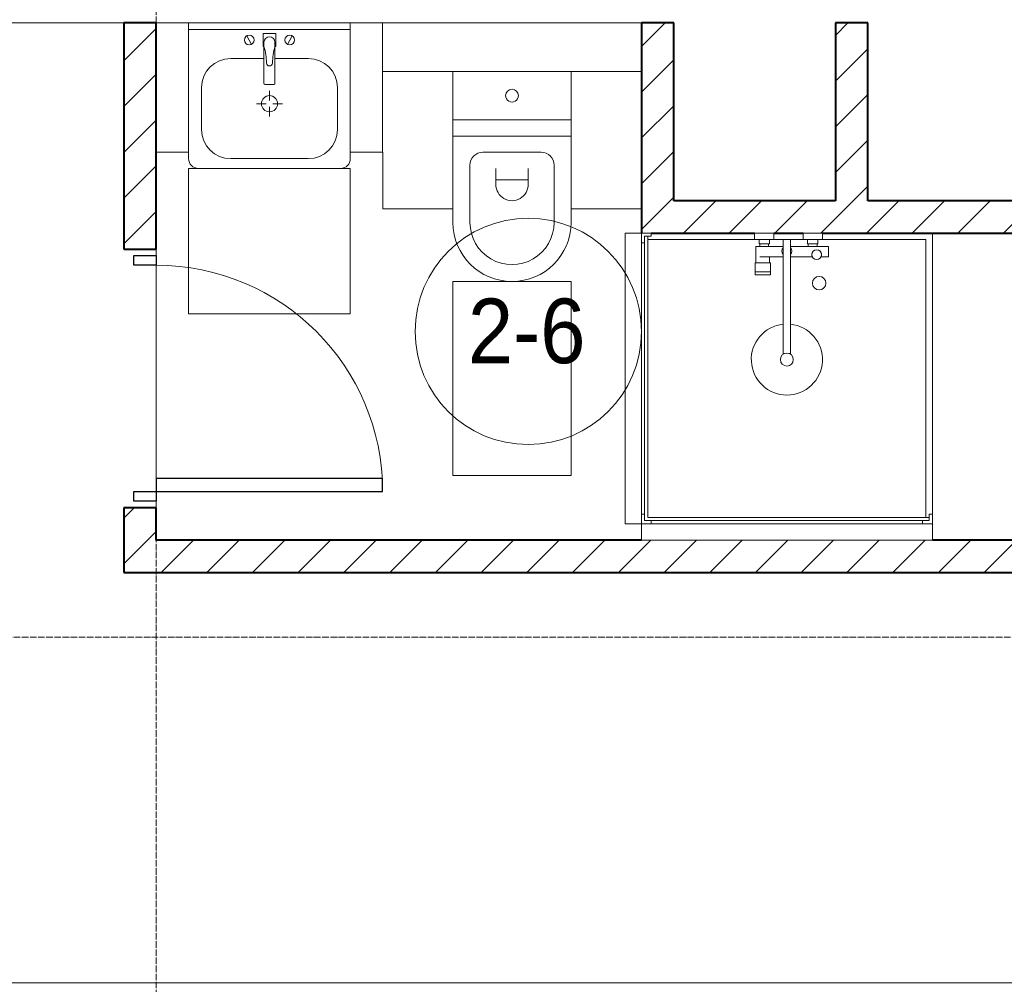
# Model space of a CAD drawing. Header units: millimetres. Extents: x 5617 to 132318, y 7718 to 193536.
# Tile 49 of 81: x 51938 to 54983, y 17725 to 20710. Entities that reach past the tile are written whole.
import ezdxf

# ---------------------------------------------------------------- set-up
doc = ezdxf.new("R2010")
doc.units = ezdxf.units.MM
doc.linetypes.add('ADSK_Линия сетки', pattern=[25, 20, -2.5, 0, -2.5])
doc.linetypes.add('Линия сетки', pattern=[25, 20, -2.5, 0, -2.5])
for name, color, linetype, lineweight in [('Двери', 7, 'Continuous', 18), ('Марки помещений', 7, 'Continuous', 20), ('Мебель', 7, 'Continuous', 18), ('Оси', 7, 'Continuous', 9), ('Перекрытия', 7, 'Continuous', 18), ('Сантехнические приборы', 7, 'Continuous', 18), ('Стены разрез', 7, 'Continuous', 40), ('Форма', 7, 'Continuous', 18)]:
    doc.layers.add(name, color=color, linetype=linetype, lineweight=lineweight)
doc.styles.add('Arial_3', font='arial.ttf', dxfattribs={"width": 0.9, "height": 200})
pattern_1 = [(45, (0, 0), (-70.71068, 70.71068), [])]

# ---------------------------------------------------------------- blocks, each defined once
blk = doc.blocks.new('MR_Душевой поддон - Санузел с душем_900х900-2515848-МКСС_К4_L13_45_000_')
at = {"layer": 'Сантехнические приборы', "color": 253, "true_color": 0xaaaaaa}
for p, q in [((-70, 0), (-100, 0)), ((-70, -10), (-70, 0)), ((310, 0), (250.2, 0)), ((250.2, 0), (250.2, -20)), ((310, -20), (310, 0)), ((459.8, 0), (400, 0)), ((400, 0), (400, -20)), ((459.8, -20), (459.8, 0)), ((-100, -30), (-90, -30)), ((-90, -30), (-90, -10)), ((-90, -10), (-70, -10)), ((-80, -10), (-90, -10)), ((-90, -10), (-90, -890)), ((-80, -880), (-80, -10)), ((250.2, -20), (-80, -20)), ((250.2, -20), (310, -20)), ((296, -20), (264, -20)), ((264, -20), (264, -34)), ((296, -34), (296, -20)), ((338.7, -20), (310, -20)), ((361.3, -20), (338.7, -20)), ((338.7, -20), (338.7, -375.1)), ((400, -20), (361.3, -20)), ((361.3, -375.1), (361.3, -20)), ((400, -20), (459.8, -20)), ((446, -20), (414, -20)), ((414, -20), (414, -34)), ((446, -34), (446, -20)), ((780, -20), (459.8, -20)), ((780, -880), (780, -20)), ((800, -870), (800, 0)), ((266.7, -42), (253.8, -42)), ((253.8, -42), (253.8, -92.5)), ((264, -34), (296, -34)), ((293.6, -34), (266.7, -34)), ((266.7, -34), (266.7, -42)), ((338.7, -42), (266.7, -42)), ((266.7, -42), (293.6, -42)), ((293.6, -42), (293.6, -34)), ((479.1, -42), (361.3, -42)), ((414, -34), (446, -34)), ((443.3, -34), (416.4, -34)), ((416.4, -34), (416.4, -42)), ((416.4, -42), (443.3, -42)), ((443.3, -42), (443.3, -34)), ((479.1, -73.7), (479.1, -42)), ((266.7, -73.7), (338.7, -73.7)), ((296.6, -92.5), (296.6, -73.7)), ((361.3, -73.7), (428.7, -73.7)), ((455.7, -73.7), (479.1, -73.7)), ((298.9, -92.5), (251.9, -92.5)), ((251.9, -92.5), (251.9, -120)), ((251.9, -120), (298.9, -120)), ((298.9, -120), (251.9, -120)), ((251.9, -120), (251.9, -129.1)), ((253.8, -92.5), (296.6, -92.5)), ((298.9, -120), (298.9, -92.5)), ((298.9, -129.1), (298.9, -120)), ((251.9, -129.1), (298.9, -129.1)), ((-90, -870), (-100, -870)), ((-90, -890), (-90, -870)), ((790, -880), (-80, -880)), ((800, -870), (790, -870)), ((790, -870), (790, -890)), ((790, -890), (790, -880)), ((800, -900), (800, -870)), ((-70, -890), (-90, -890)), ((-90, -890), (790, -890)), ((-70, -900), (-70, -890)), ((790, -890), (770, -890)), ((770, -890), (770, -900))]:
    blk.add_line(p, q, dxfattribs=at)
for centre, radius, start, end in [((350, -56.1), 15.5, 137.0093, 222.9907), ((350, -56.1), 15.5, 317.0093, 42.9907), ((442.2, -67.2), 15, 334.0483, 205.9517), ((442.2, -67.2), 15, 0, 180), ((442.2, -67.2), 15, 180, 360), ((450, -155.2), 20.9, 0, 180), ((450, -155.2), 20.9, 180, 0), ((350, -391.5), 110, 95.916, 84.084), ((350, -391.5), 20, 0, 180), ((350, -391.5), 20, 180, 360), ((350, -391.5), 20, 55.4667, 124.5333)]:
    blk.add_arc(centre, radius, start, end, dxfattribs=at)
blk = doc.blocks.new('MR_Зона обслуживания - MR_Зона обслуживания-2638758-МКСС_К4_L13_45_000_')
at = {"layer": 'Мебель', "lineweight": 9}
for p, q in [((450, 0), (-450, 0)), ((-450, 0), (-450, -50)), ((450, -50), (450, 0)), ((-450, -50), (450, -50))]:
    blk.add_line(p, q, dxfattribs=at)
blk = doc.blocks.new('MR_Унитаз напольный - Санузел с ванной-2638740-МКСС_К4_L13_45_000_')
at = {"layer": 'Сантехнические приборы', "color": 253, "true_color": 0xaaaaaa}
for p, q in [((-182.5, 0), (-182.5, 267.5)), ((-130, 267.5), (-130, 90)), ((130, 90), (130, 267.5)), ((182.5, 267.5), (182.5, 0)), ((-50, 150), (-50, 100)), ((-50, 135), (50, 135)), ((50, 100), (50, 150)), ((-90, 50), (90, 50)), ((182.5, 0), (-182.5, 0)), ((-182.5, -50), (-182.5, 0)), ((-182.5, 0), (182.5, 0)), ((182.5, 0), (182.5, -50)), ((-182.5, -50), (182.5, -50)), ((-182.5, -200), (-182.5, -50)), ((182.5, -50), (-182.5, -50)), ((182.5, -50), (182.5, -200)), ((182.5, -200), (-182.5, -200))]:
    blk.add_line(p, q, dxfattribs=at)
for centre, radius, start, end in [((0, 267.5), 182.5, 0, 180), ((0, 267.5), 130, 360, 180), ((0, 150), 50, 360, 180), ((-90, 90), 40, 180, 270), ((90, 90), 40, 270, 360), ((0, -125), 20, 360, 180), ((0, -125), 20, 180, 360)]:
    blk.add_arc(centre, radius, start, end, dxfattribs=at)
blk = doc.blocks.new('MR_Зона обслуживания - MR_Зона обслуживания-V7-МКСС_К4_L13_45_000_')
at = {"layer": 'Мебель', "lineweight": 9}
for p, q in [((182.5, 600), (-182.5, 600)), ((-182.5, 600), (-182.5, 0)), ((182.5, 0), (182.5, 600)), ((-182.5, 0), (182.5, 0))]:
    blk.add_line(p, q, dxfattribs=at)
blk = doc.blocks.new('MR_Зона обслуживания - MR_Зона обслуживания-V50-МКСС_К4_L13_45_000_')
at = {"layer": 'Мебель', "lineweight": 9}
for p, q in [((108.75, 425), (-108.75, 425)), ((108.75, 250), (108.75, 425)), ((-108.75, 0), (108.75, 0))]:
    blk.add_line(p, q, dxfattribs=at)
blk = doc.blocks.new('MR_Зона обслуживания - MR_Зона обслуживания-V51-МКСС_К4_L13_45_000_')
at = {"layer": 'Мебель', "lineweight": 9}
for p, q in [((108.75, 425), (-108.75, 425)), ((-108.75, 0), (108.75, 0))]:
    blk.add_line(p, q, dxfattribs=at)
blk = doc.blocks.new('MR_Тумба-Умывальник с зеркалом - Тумба-умывальник_500-V52-МКСС_К4_L13_45_000_')
at = {"layer": 'Сантехнические приборы', "color": 253, "true_color": 0xaaaaaa}
for p, q in [((250, 0), (-250, 0)), ((-250, -20), (250, -20)), ((-69.7, -39.8), (-55.6, -66.3)), ((20, -33.1), (-20, -33.1)), ((-20, -33.1), (-20, -73.1)), ((-17, -60), (-17, -73.1)), ((17, -73.1), (17, -60)), ((20, -73.1), (20, -33.1)), ((69.7, -39.8), (55.6, -66.3)), ((-20, -73.1), (-17, -73.1)), ((-17, -73.1), (-17, -187.9)), ((17, -187.9), (17, -73.1)), ((17, -73.1), (20, -73.1)), ((-17, -110), (-120, -110)), ((120, -110), (17, -110)), ((-210, -200), (-210, -330)), ((-14, -190.9), (14, -190.9)), ((0, -210), (0, -240)), ((210, -330), (210, -200)), ((-10, -250), (-40, -250)), ((0, -290), (0, -260)), ((40, -250), (10, -250)), ((-250, -400), (-250, -420)), ((-120, -420), (120, -420)), ((250, -420), (250, -400))]:
    blk.add_line(p, q, dxfattribs=at)
for centre, radius, start, end in [((-62.7, -53.1), 15, 360, 180), ((-62.7, -53.1), 15, 180, 360), ((0, -60), 17, 360, 180), ((62.7, -53.1), 15, 360, 180), ((62.7, -53.1), 15, 180, 360), ((-217.6, -129.9), 208.5, 1.5946, 15.8177), ((217.6, -129.9), 208.5, 164.1823, 178.4054), ((-120, -200), 90, 90, 180), ((120, -200), 90, 360, 90), ((0, -124.1), 9.19, 180, 360), ((-14, -187.9), 3, 180, 270), ((-14, -187.9), 3, 195, 255), ((14, -187.9), 3, 270, 0), ((14, -187.9), 3, 285, 345), ((0, -250), 25, 0, 180), ((0, -250), 25, 180, 0), ((-120, -330), 90, 180, 270), ((120, -330), 90, 270, 360), ((-220, -420), 30, 180, 270), ((220, -420), 30, 270, 360)]:
    blk.add_arc(centre, radius, start, end, dxfattribs=at)
blk = doc.blocks.new('MR_Зона обслуживания - MR_Зона обслуживания-2638755-МКСС_К4_L13_45_000_')
at = {"layer": 'Мебель', "lineweight": 9}
for p, q in [((250, 0), (-250, 0)), ((-250, 0), (-250, -450)), ((250, -450), (250, 0)), ((-250, -450), (250, -450))]:
    blk.add_line(p, q, dxfattribs=at)
blk = doc.blocks.new('MR_Зона обслуживания - MR_Зона обслуживания-V53-МКСС_К4_L13_45_000_')
at = {"layer": 'Мебель', "lineweight": 9}
for p, q in [((50, 0), (-50, 0)), ((-50, 0), (-50, -400)), ((50, -400), (50, 0)), ((-50, -400), (50, -400))]:
    blk.add_line(p, q, dxfattribs=at)
blk = doc.blocks.new('MR_Зона обслуживания - MR_Зона обслуживания-V54-МКСС_К4_L13_45_000_')
at = {"layer": 'Мебель', "lineweight": 9}
for p, q in [((50, 0), (-50, 0)), ((50, -400), (50, 0)), ((-50, -400), (50, -400))]:
    blk.add_line(p, q, dxfattribs=at)
blk = doc.blocks.new('A_DOR_Door - Вн_3_Одинарная_800x2100-2974680-МКСС_К4_L13_45_000_')
at = {"layer": 'Двери', "color": 253, "lineweight": 30, "true_color": 0xaaaaaa}
for p, q in [((-380, 20), (-350, 20)), ((-380, -50), (-380, 20)), ((-350, 20), (-350, -50)), ((350, -50), (350, 20)), ((350, 20), (380, 20)), ((380, 20), (380, -50)), ((-350, -50), (-380, -50)), ((-350, -50), (-350, -750)), ((-310, -50), (-350, -50)), ((-350, -50), (-350, -750)), ((-310, -750), (-310, -50)), ((380, -50), (350, -50)), ((-350, -750), (-310, -750))]:
    blk.add_line(p, q, dxfattribs=at)
at = {"layer": 'Двери', "color": 254, "lineweight": 9, "true_color": 0xd4d4d4}
blk.add_arc((-350, -50), 700, 270, 0, dxfattribs=at)
blk = doc.blocks.new('135_SLK_K4_AR_rvt-1-МКСС_К4_L13_45_000_')
at = {"layer": 'Стены разрез', "lineweight": 9, "true_color": 0xaaaaaa}
h = blk.add_hatch(dxfattribs=at)
h.set_pattern_fill('FP_3', color=253, style=0, pattern_type=2)
h.set_pattern_definition(pattern_1)
h.paths.add_polyline_path([(119450, 19100), (119450, 19200), (119350, 19200), (119350, 19100)])
h.paths.add_polyline_path([(119350, 20000), (119450, 20000), (119450, 20700), (119350, 20700), (119350, 20564.6)])
h = blk.add_hatch(dxfattribs=at)
h.set_pattern_fill('FP_3', color=253, style=0, pattern_type=2)
h.set_pattern_definition(pattern_1)
h.paths.add_polyline_path([(121050, 20150), (121050, 20700), (120950, 20700), (120950, 20150), (121020.4, 20150)])
h = blk.add_hatch(dxfattribs=at)
h.set_pattern_fill('FP_3', color=253, style=0, pattern_type=2)
h.set_pattern_definition(pattern_1)
h.paths.add_polyline_path([(121650, 20150), (121650, 20700), (121550, 20700), (121550, 20150)])
h = blk.add_hatch(dxfattribs=at)
h.set_pattern_fill('FP_3', color=253, style=0, pattern_type=2)
h.set_pattern_definition(pattern_1)
h.paths.add_polyline_path([(120960, 20050), (122150, 20050), (122150, 20150), (120950, 20150), (120950, 20050)])
h = blk.add_hatch(dxfattribs=at)
h.set_pattern_fill('FP_3', color=253, style=0, pattern_type=2)
h.set_pattern_definition(pattern_1)
h.paths.add_polyline_path([(119350, 19000), (122150, 19000), (122150, 19100), (119350, 19100)])
at = {"layer": 'Перекрытия', "color": 253, "true_color": 0xaaaaaa}
for p, q in [((119350, 20700), (116800, 20700)), ((120050, 20700), (119550, 20700)), ((120950, 20700), (120150, 20700)), ((119450, 19980), (119450, 20000)), ((119450, 20000), (119450, 19980)), ((119450, 19290), (119450, 19950)), ((119450, 19950), (119450, 19290)), ((119450, 19200), (119450, 19220)), ((119450, 19220), (119450, 19200))]:
    blk.add_line(p, q, dxfattribs=at)
at = {"layer": 'Стены разрез', "color": 253, "true_color": 0xaaaaaa}
for p, q in [((119450, 20700), (119350, 20700)), ((119350, 20700), (119350, 20000)), ((119450, 20000), (119450, 20700)), ((121050, 20700), (120950, 20700)), ((120950, 20700), (120950, 20150)), ((121050, 20150), (121050, 20700)), ((121650, 20700), (121550, 20700)), ((121550, 20700), (121550, 20150)), ((121650, 20150), (121650, 20700)), ((120950, 20150), (120950, 20050)), ((121550, 20150), (121050, 20150)), ((122150, 20150), (121650, 20150)), ((120980, 20050), (121300.2, 20050)), ((121360, 20050), (121450, 20050)), ((121509.8, 20050), (122150, 20050)), ((119350, 20000), (119450, 20000)), ((119450, 19200), (119350, 19200)), ((119350, 19200), (119350, 19100)), ((119450, 19100), (119450, 19200)), ((119350, 19100), (119350, 19000)), ((120950, 19100), (119450, 19100)), ((122150, 19100), (121850, 19100)), ((119350, 19000), (122150, 19000))]:
    blk.add_line(p, q, dxfattribs=at)
at = {"layer": 'Двери', "color": 253, "lineweight": 18, "true_color": 0xaaaaaa, "rotation": 90}
blk.add_blockref('A_DOR_Door - Вн_3_Одинарная_800x2100-2974680-МКСС_К4_L13_45_000_', (119400, 19600), dxfattribs=at)
at = {"layer": 'Мебель', "color": 253, "lineweight": 18, "true_color": 0xaaaaaa}
for name, p in [('MR_Зона обслуживания - MR_Зона обслуживания-V54-МКСС_К4_L13_45_000_', (119500, 20700)), ('MR_Зона обслуживания - MR_Зона обслуживания-V53-МКСС_К4_L13_45_000_', (120100, 20700)), ('MR_Зона обслуживания - MR_Зона обслуживания-2638755-МКСС_К4_L13_45_000_', (119800, 20250)), ('MR_Зона обслуживания - MR_Зона обслуживания-2638758-МКСС_К4_L13_45_000_', (121400, 19150))]:
    blk.add_blockref(name, p, dxfattribs=at)
for name, p, rotation in [('MR_Зона обслуживания - MR_Зона обслуживания-V50-МКСС_К4_L13_45_000_', (120258.8, 20550), 180), ('MR_Зона обслуживания - MR_Зона обслуживания-V51-МКСС_К4_L13_45_000_', (120841.3, 20550), 180), ('MR_Зона обслуживания - MR_Зона обслуживания-2638758-МКСС_К4_L13_45_000_', (120950, 19600), 269.9999999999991), ('MR_Зона обслуживания - MR_Зона обслуживания-V7-МКСС_К4_L13_45_000_', (120550, 19900), 180)]:
    blk.add_blockref(name, p, dxfattribs=dict(at, rotation=rotation))
at = {"layer": 'Сантехнические приборы', "color": 253, "lineweight": 18, "true_color": 0xaaaaaa}
for name, p in [('MR_Тумба-Умывальник с зеркалом - Тумба-умывальник_500-V52-МКСС_К4_L13_45_000_', (119800, 20700)), ('MR_Душевой поддон - Санузел с душем_900х900-2515848-МКСС_К4_L13_45_000_', (121050, 20050))]:
    blk.add_blockref(name, p, dxfattribs=at)
at = {"layer": 'Сантехнические приборы', "color": 253, "lineweight": 18, "true_color": 0xaaaaaa, "rotation": 180}
blk.add_blockref('MR_Унитаз напольный - Санузел с ванной-2638740-МКСС_К4_L13_45_000_', (120550, 20350), dxfattribs=at)
blk = doc.blocks.new('135_SLK_K4_AR_FCD_rvt-1-МКСС_К4_L13_45_000_')
at = {"layer": 'Форма', "color": 253, "lineweight": 9, "true_color": 0xaaaaaa}
blk.add_line((136800, 17730), (97310.1, 17730), dxfattribs=at)
blk = doc.blocks.new('050_Марка_Помещение - Номер-620969-МКСС_К4_L13_45_000_')
at = {"layer": 'Марки помещений'}
blk.add_circle((0, 0), 3.5, dxfattribs=at)

msp = doc.modelspace()

# ---------------------------------------------------------------- linework, layer by layer
at = {"layer": 'Оси', "linetype": 'Линия сетки'}
msp.add_line((52360.8, 13295.7), (52360.8, 33050), dxfattribs=at)
at = {"layer": 'Оси', "linetype": 'ADSK_Линия сетки'}
msp.add_line((69660.8, 18800), (25349.7, 18800), dxfattribs=at)

# ---------------------------------------------------------------- block references
at = {"lineweight": 5}
for name in ['135_SLK_K4_AR_FCD_rvt-1-МКСС_К4_L13_45_000_', '135_SLK_K4_AR_rvt-1-МКСС_К4_L13_45_000_']:
    msp.add_blockref(name, (-67089.2, 0), dxfattribs=at)
at = {"layer": 'Марки помещений', "xscale": 99.99999999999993, "yscale": 99.99999999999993, "zscale": 99.99999999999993}
msp.add_blockref('050_Марка_Помещение - Номер-620969-МКСС_К4_L13_45_000_', (53511.1, 19745.4), dxfattribs=at)

# ---------------------------------------------------------------- texts
at = {"layer": 'Марки помещений', "lineweight": 9, "insert": (53324.6, 19847.1), "char_height": 200, "width": 447.342, "attachment_point": 1, "style": 'Arial_3'}
msp.add_mtext('2-6', dxfattribs=at)

doc.saveas('drawing.dxf')
